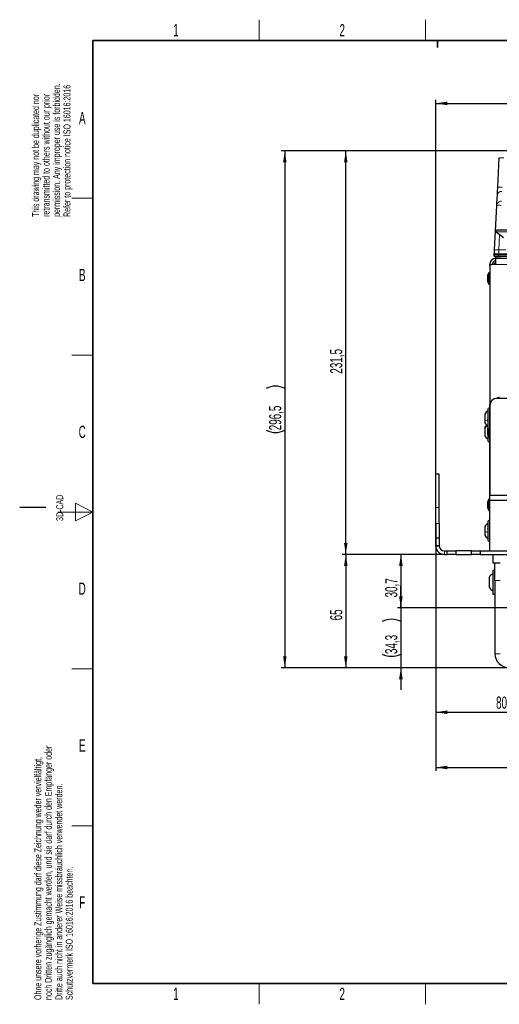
# Paper-space layout 'Blatt5' of a CAD drawing. Header units: millimetres. Extents: x 5 to 418, y 2 to 292.
# Tile 1 of 33: x 5 to 143, y 6 to 288. Entities that reach past the tile are written whole.
import ezdxf

# ---------------------------------------------------------------- set-up
doc = ezdxf.new("R2010")
doc.units = ezdxf.units.MM
doc.layers.add('SLD-0', color=7, linetype='Continuous')
doc.styles.add('SLDTEXTSTYLE1', font='TXT', dxfattribs={"width": 0.605})
doc.dimstyles.new('SLDDIMSTYLE4', dxfattribs={"dimtxt": 3.5, "dimasz": 3.302, "dimexe": 0, "dimexo": 0.0625, "dimgap": 0.875, "dimtad": 1, "dimlfac": 2, "dimrnd": 1e-09, "dimzin": 12, "dimdsep": 46, "dimtxsty": 'SLDTEXTSTYLE1', "dimsah": 1, "dimcen": 0.09, "dimadec": 0, "dimazin": 3, "dimtfac": 1, "dimtofl": 0, "dimtmove": 0, "dimatfit": 3, "dimfxl": 1, "dimfrac": 2, "dimtolj": 1, "dimtzin": 12, "dimarcsym": 0})
doc.dimstyles.new('SLDDIMSTYLE6', dxfattribs={"dimtxt": 3.5, "dimasz": 3.302, "dimexe": 0, "dimexo": 0.0625, "dimgap": 0.875, "dimtad": 1, "dimdec": 1, "dimlfac": 2, "dimrnd": 1e-09, "dimzin": 12, "dimdsep": 46, "dimtxsty": 'SLDTEXTSTYLE1', "dimsah": 1, "dimcen": 0.09, "dimadec": 0, "dimazin": 3, "dimtfac": 1, "dimtofl": 0, "dimtmove": 0, "dimatfit": 3, "dimfxl": 1, "dimfrac": 2, "dimtolj": 1, "dimtzin": 12, "dimarcsym": 0})
doc.dimstyles.new('SLDDIMSTYLE7', dxfattribs={"dimtxt": 3.5, "dimasz": 3.302, "dimexe": 0, "dimexo": 0.0625, "dimgap": 0.875, "dimtad": 1, "dimdec": 1, "dimlfac": 2, "dimrnd": 1e-09, "dimzin": 12, "dimdsep": 46, "dimtxsty": 'SLDTEXTSTYLE1', "dimsah": 1, "dimcen": 0.09, "dimadec": 0, "dimazin": 3, "dimtfac": 1, "dimtmove": 0, "dimatfit": 0, "dimfxl": 1, "dimfrac": 2, "dimtolj": 1, "dimtzin": 12, "dimarcsym": 0})

# ---------------------------------------------------------------- blocks, each defined once
blk = doc.blocks.new('_D_20')
at = {"layer": 'SLD-0', "color": 7}
for p, q in [((124.45, 143.96), (124.45, 88.8)), ((164.45, 113.75), (164.45, 88.8)), ((124.45, 89.8), (164.45, 89.8))]:
    blk.add_line(p, q, dxfattribs=at)
for points in [[(124.45, 89.8), (127.75, 89.29), (127.75, 90.3)], [(164.45, 89.8), (161.15, 90.3), (161.15, 89.29)]]:
    blk.add_solid(points, dxfattribs=at)
at = {"layer": 'SLD-0', "color": 7, "insert": (141.78, 94.31), "char_height": 3.5, "attachment_point": 1, "style": 'SLDTEXTSTYLE1'}
blk.add_mtext('80', dxfattribs=at)
blk = doc.blocks.new('_D_22')
at = {"layer": 'SLD-0', "color": 7}
for p, q in [((124.45, 137.58), (124.45, 72.95)), ((232.45, 113.75), (232.45, 72.95)), ((124.45, 73.95), (232.45, 73.95))]:
    blk.add_line(p, q, dxfattribs=at)
for points in [[(124.45, 73.95), (127.75, 73.44), (127.75, 74.46)], [(232.45, 73.95), (229.15, 74.46), (229.15, 73.44)]]:
    blk.add_solid(points, dxfattribs=at)
at = {"layer": 'SLD-0', "color": 7, "insert": (174.44, 78.46), "char_height": 3.5, "attachment_point": 1, "style": 'SLDTEXTSTYLE1'}
blk.add_mtext('216', dxfattribs=at)
blk = doc.blocks.new('_D_24')
at = {"layer": 'SLD-0', "color": 7}
for p, q in [((126.95, 135.08), (113.45, 135.08)), ((114.45, 135.08), (114.45, 119.75)), ((158.45, 119.75), (113.45, 119.75))]:
    blk.add_line(p, q, dxfattribs=at)
for points in [[(114.45, 135.08), (113.94, 131.78), (114.96, 131.78)], [(114.45, 119.75), (114.96, 123.05), (113.94, 123.05)]]:
    blk.add_solid(points, dxfattribs=at)
at = {"layer": 'SLD-0', "color": 7, "insert": (109.94, 122.74), "char_height": 3.5, "attachment_point": 1, "rotation": 90, "style": 'SLDTEXTSTYLE1'}
blk.add_mtext('30,7', dxfattribs=at)
blk = doc.blocks.new('_D_25')
at = {"layer": 'SLD-0', "color": 7}
for p, q in [((114.45, 119.75), (114.45, 126.1)), ((158.45, 119.75), (113.45, 119.75)), ((114.45, 119.75), (114.45, 102.58)), ((145.45, 102.58), (113.45, 102.58)), ((114.45, 102.58), (114.45, 96.23))]:
    blk.add_line(p, q, dxfattribs=at)
for centre, start, end in [((111.76, 110.47), 63.4349, 116.5651), ((111.76, 111.86), 243.4349, 296.5651)]:
    blk.add_arc(centre, 6.01, start, end, dxfattribs=at)
for points in [[(114.45, 119.75), (114.96, 123.05), (113.94, 123.05)], [(114.45, 102.58), (113.94, 99.28), (114.96, 99.28)]]:
    blk.add_solid(points, dxfattribs=at)
at = {"layer": 'SLD-0', "color": 7, "insert": (109.94, 106.49), "char_height": 3.5, "attachment_point": 1, "rotation": 90, "style": 'SLDTEXTSTYLE1'}
blk.add_mtext('34,3', dxfattribs=at)
blk = doc.blocks.new('_D_26')
at = {"layer": 'SLD-0', "color": 7}
for p, q in [((126.95, 135.08), (97.63, 135.08)), ((98.63, 135.08), (98.63, 102.58)), ((145.45, 102.58), (97.63, 102.58))]:
    blk.add_line(p, q, dxfattribs=at)
for points in [[(98.63, 135.08), (98.12, 131.78), (99.14, 131.78)], [(98.63, 102.58), (99.14, 105.88), (98.12, 105.88)]]:
    blk.add_solid(points, dxfattribs=at)
at = {"layer": 'SLD-0', "color": 7, "insert": (94.12, 116.16), "char_height": 3.5, "attachment_point": 1, "rotation": 90, "style": 'SLDTEXTSTYLE1'}
blk.add_mtext('65', dxfattribs=at)
blk = doc.blocks.new('_D_27')
at = {"layer": 'SLD-0', "color": 7}
for p, q in [((147.4, 250.83), (97.63, 250.83)), ((98.63, 135.08), (98.63, 250.83)), ((126.95, 135.08), (97.63, 135.08))]:
    blk.add_line(p, q, dxfattribs=at)
for points in [[(98.63, 250.83), (98.12, 247.53), (99.14, 247.53)], [(98.63, 135.08), (99.14, 138.38), (98.12, 138.38)]]:
    blk.add_solid(points, dxfattribs=at)
at = {"layer": 'SLD-0', "color": 7, "insert": (94.12, 186.94), "char_height": 3.5, "attachment_point": 1, "rotation": 90, "style": 'SLDTEXTSTYLE1'}
blk.add_mtext('231,5', dxfattribs=at)
blk = doc.blocks.new('_D_28')
at = {"layer": 'SLD-0', "color": 7}
for p, q in [((147.4, 250.83), (80.12, 250.83)), ((81.12, 250.83), (81.12, 102.58)), ((145.45, 102.58), (80.12, 102.58))]:
    blk.add_line(p, q, dxfattribs=at)
for centre, start, end in [((78.44, 177.35), 63.4349, 116.5651), ((78.44, 176.06), 243.4349, 296.5651)]:
    blk.add_arc(centre, 6.01, start, end, dxfattribs=at)
for points in [[(81.12, 250.83), (80.62, 247.53), (81.63, 247.53)], [(81.12, 102.58), (81.63, 105.88), (80.62, 105.88)]]:
    blk.add_solid(points, dxfattribs=at)
at = {"layer": 'SLD-0', "color": 7, "insert": (76.61, 170.69), "char_height": 3.5, "attachment_point": 1, "rotation": 90, "style": 'SLDTEXTSTYLE1'}
blk.add_mtext('296,5', dxfattribs=at)
blk = doc.blocks.new('_D_29')
at = {"layer": 'SLD-0', "color": 7}
for p, q in [((124.45, 158.08), (124.45, 265.48)), ((124.45, 264.48), (320.45, 264.48)), ((320.45, 158.08), (320.45, 265.48))]:
    blk.add_line(p, q, dxfattribs=at)
for points in [[(124.45, 264.48), (127.75, 263.97), (127.75, 264.99)], [(320.45, 264.48), (317.15, 264.99), (317.15, 263.97)]]:
    blk.add_solid(points, dxfattribs=at)
at = {"layer": 'SLD-0', "color": 7, "insert": (218.44, 268.99), "char_height": 3.5, "attachment_point": 1, "style": 'SLDTEXTSTYLE1'}
blk.add_mtext('392', dxfattribs=at)

psp = doc.layouts.new('Blatt5')

# ---------------------------------------------------------------- linework, layer by layer
at = {"color": 7, "linetype": 'Continuous', "lineweight": 25}
for p, q in [((142.2716, 240.4337), (142.7124, 248.8452)), ((141.3299, 222.4643), (141.9984, 235.2211)), ((141.7984, 227.619), (143.8837, 225.9898)), ((149.4523, 228.066), (141.9523, 228.066)), ((141.234, 220.635), (141.2554, 221.0428)), ((142.4844, 220.5298), (141.3339, 220.5298)), ((141.505, 221.2798), (142.5055, 221.2798)), ((141.6973, 220.1245), (141.6811, 220.435)), ((221.4566, 220.5298), (142.4844, 220.5298)), ((142.5055, 221.2798), (150.3013, 221.2798)), ((139.9523, 218.2798), (140.4523, 218.2798)), ((139.9523, 217.7798), (139.9523, 218.2798)), ((139.9523, 217.7798), (139.9523, 178.2298)), ((141.7023, 218.2798), (140.4523, 218.2798)), ((141.3773, 218.2798), (141.3773, 218.5048)), ((141.4773, 218.6048), (141.7023, 218.6048)), ((141.6973, 220.1245), (141.7031, 220.0142)), ((141.7023, 218.2798), (141.7023, 220.0298)), ((303.2023, 220.0298), (141.7023, 220.0298)), ((139.4523, 213.3087), (139.4523, 215.2508)), ((139.9523, 215.9123), (139.7023, 215.9123)), ((139.7023, 212.6473), (139.7023, 215.9123)), ((139.7023, 212.6473), (139.9523, 212.6473)), ((139.9523, 178.2298), (140.0177, 178.2298)), ((139.9523, 178.2298), (139.9523, 178.0798)), ((139.9523, 152.0798), (139.9523, 178.0798)), ((139.9523, 178.0798), (139.993, 178.0798)), ((302.9273, 179.8298), (141.9773, 179.8298)), ((138.5773, 175.3173), (138.5773, 173.654)), ((139.4523, 176.7798), (139.4523, 173.1508)), ((139.9773, 177.8298), (139.9773, 152.0798)), ((138.5773, 173.654), (138.5773, 172.8423)), ((139.4523, 173.1508), (139.4523, 171.3798)), ((138.5773, 171.5673), (138.5773, 171.302)), ((138.5773, 171.302), (138.5773, 169.0923)), ((139.4523, 171.3798), (139.4523, 171.3032)), ((139.4537, 171.3535), (139.4523, 171.3008)), ((139.4523, 169.3587), (139.4523, 171.3008)), ((139.7023, 168.6973), (139.7023, 171.1298)), ((139.4523, 169.3587), (139.4523, 167.6298)), ((139.7023, 168.6973), (139.9523, 168.6973)), ((125.4523, 158.0798), (124.4523, 158.0798)), ((124.4523, 148.5767), (124.4523, 158.0798)), ((125.4523, 148.5767), (125.4523, 158.0798)), ((139.4523, 148.3087), (139.4523, 150.2508)), ((139.9523, 150.9123), (139.7023, 150.9123)), ((139.7023, 147.6473), (139.7023, 150.9123)), ((139.9523, 150.5798), (139.9523, 152.0798)), ((139.9523, 152.0798), (146.7111, 152.0798)), ((207.5523, 150.5798), (139.9523, 150.5798)), ((139.9523, 136.0798), (139.9523, 150.5798)), ((124.4523, 143.9615), (124.4523, 148.5767)), ((125.4523, 143.9615), (125.4523, 148.5767)), ((139.7023, 147.6473), (139.9523, 147.6473)), ((139.4523, 144.5298), (139.4523, 141.3551)), ((124.4523, 139.8298), (124.4523, 143.9615)), ((125.4523, 143.9615), (125.4523, 139.8298)), ((138.5773, 143.0673), (138.5773, 141.6122)), ((138.5773, 141.6122), (138.5773, 140.5923)), ((139.4523, 141.3551), (139.4523, 139.1298)), ((124.4523, 137.5798), (124.4523, 139.8298)), ((124.4523, 139.8298), (125.4523, 139.8298)), ((125.4523, 139.8298), (125.4523, 137.5798)), ((124.4648, 137.3298), (124.4523, 137.5798)), ((125.4523, 137.5798), (124.4523, 137.5798)), ((125.4598, 137.4298), (124.4648, 137.3298)), ((125.4598, 137.4298), (125.4523, 137.5798)), ((126.9523, 136.0798), (127.7023, 136.0798)), ((127.7023, 135.0798), (127.7023, 136.0798)), ((127.7023, 136.0798), (130.2023, 136.0798)), ((130.2023, 136.0798), (130.2023, 135.0798)), ((134.7023, 136.0798), (130.2023, 136.0798)), ((134.7023, 135.0798), (134.7023, 136.0798)), ((134.7023, 136.0798), (137.2023, 136.0798)), ((137.2023, 136.0798), (137.2023, 135.0798)), ((137.2023, 136.0798), (307.7023, 136.0798)), ((126.9523, 135.0798), (127.7023, 135.0798)), ((130.2023, 135.0798), (127.7023, 135.0798)), ((130.2023, 135.0798), (134.7023, 135.0798)), ((137.2023, 135.0798), (134.7023, 135.0798)), ((137.2023, 135.0798), (307.7023, 135.0798)), ((140.9523, 132.5798), (140.9523, 135.0798)), ((141.4523, 130.4798), (140.8523, 130.4798)), ((140.8523, 130.4798), (140.8523, 127.4026)), ((142.9523, 132.5798), (140.9523, 132.5798)), ((141.4523, 127.5798), (141.4523, 132.5798)), ((139.8023, 128.4548), (139.8023, 127.2103)), ((139.8023, 127.2103), (139.8023, 125.7048)), ((140.8523, 127.4026), (140.8523, 123.6798)), ((141.4523, 127.5798), (141.4523, 106.5798)), ((140.8523, 123.6798), (141.4523, 123.6798))]:
    psp.add_line(p, q, dxfattribs=at)
at = {"color": 7, "linetype": 'Continuous', "lineweight": 18}
for p, q in [((145.7958, 227.619), (141.7984, 227.619)), ((142.807, 226.8309), (142.5782, 222.4643)), ((142.5055, 221.0341), (142.4844, 220.6315)), ((142.4844, 220.6315), (221.4566, 220.6315)), ((142.4844, 220.5298), (142.4844, 220.6315)), ((142.5055, 221.0341), (142.5055, 221.2798)), ((150.3013, 221.0341), (142.5055, 221.0341)), ((142.5782, 222.4643), (144.5773, 222.4643)), ((142.5782, 222.4643), (142.5782, 221.2798)), ((141.3773, 218.5048), (141.2558, 218.5048)), ((141.4773, 218.6048), (141.4773, 218.7263)), ((141.7023, 218.2798), (303.2023, 218.2798)), ((139.4523, 172.2636), (139.3647, 172.1962)), ((125.4523, 148.5767), (124.4523, 148.5767)), ((124.4523, 143.9615), (125.4523, 143.9615)), ((126.9523, 135.0798), (126.9523, 136.0798)), ((142.9523, 127.5798), (141.4523, 127.5798)), ((142.9523, 106.5798), (141.4523, 106.5798))]:
    psp.add_line(p, q, dxfattribs=at)
for centre, radius, start, end in [((143.3366, 242.8634), 6.0143, 84.043308, 95.956692), ((142.8958, 234.4519), 6.0143, 84.043308, 95.956692), ((143.3943, 238.0077), 1.2481, 86.010055, 176.907394), ((143.2436, 235.1526), 1.247, 85.954089, 176.853299), ((142.6226, 229.2392), 6.0143, 84.043308, 95.956692)]:
    psp.add_arc(centre, radius, start, end, dxfattribs=at)
at = {"color": 7, "linetype": 'Continuous', "lineweight": 25}
for centre, radius, start, end in [((141.9523, 227.816), 0.25, 90, 232), ((141.3339, 220.6298), 0.1, 177, 270), ((141.505, 221.0298), 0.25, 90, 177), ((141.5812, 220.4298), 0.1, 3, 90), ((141.7023, 218.2798), 1.75, 90, 180), ((140.4523, 217.7798), 0.5, 90, 180), ((141.7023, 218.2798), 1, 90, 180), ((141.7023, 218.2798), 0.5, 90, 180), ((141.4773, 218.5048), 0.1, 90, 180), ((141.7972, 220.1298), 0.1, 183, 270), ((140.4523, 215.2508), 1, 138.590378, 180), ((140.4523, 213.3087), 1, 180, 221.409622), ((141.9773, 177.8298), 2, 90, 180), ((142.8023, 178.0798), 2, 90, 119.303951), ((141.087, 173.9147), 2.875, 124.651518, 150.801104), ((139.7023, 176.7798), 0.25, 0, 180), ((141.087, 174.2448), 2.875, 209.198896, 235.348482), ((141.087, 170.1647), 2.875, 134.799086, 150.801104), ((139.7023, 171.3798), 0.25, 180, 0), ((141.087, 170.4948), 2.875, 209.198896, 235.348482), ((140.4523, 169.3587), 1, 180, 221.409622), ((139.7023, 167.6298), 0.25, 180, 0), ((140.4523, 150.2508), 1, 138.590378, 180), ((140.4523, 148.3087), 1, 180, 221.409622), ((139.7023, 144.5298), 0.25, 0, 180), ((141.087, 141.6647), 2.875, 124.651518, 150.801104), ((141.087, 141.9948), 2.875, 209.198896, 235.348482), ((139.7023, 139.1298), 0.25, 180, 0), ((126.9523, 137.5798), 2.5, 185.73917, 270), ((126.9523, 137.5798), 1.5, 185.73917, 270), ((142.0662, 127.3943), 2.5, 119.049785, 154.900083), ((142.0662, 126.7652), 2.5, 205.099917, 240.950215), ((145.4523, 106.5798), 4, 180, 270)]:
    psp.add_arc(centre, radius, start, end, dxfattribs=at)
at = {"color": 7, "linetype": 'Continuous', "lineweight": 18}
for centre, major_axis, ratio, start_param, end_param in [((142.4855, 220.6298), (1.2514, -0.0052), 0.00139105, 1.57164265, 3.14152558), ((142.5064, 221.0298), (1.251, -0.0131), 0.00347958, 1.57156383, 3.14144677), ((142.585, 222.5298), (1.2551, 0.0658), 0.05169495, 3.13615959, 4.70421686), ((142.933, 220.4298), (1.252, -0.0052), 0.0041678, 1.57377129, 3.14182856), ((142.9488, 220.1298), (1.2514, 0.0052), 0.00417146, 3.14179378, 4.70985106)]:
    psp.add_ellipse(centre, major_axis=major_axis, ratio=ratio, start_param=start_param, end_param=end_param, dxfattribs=at)
at = {"color": 7, "linetype": 'Continuous', "lineweight": 25}
for points, knots in [([(142.148, 238.075), (142.1484, 238.083), (142.1504, 238.1209), (142.1619, 238.3401), (142.1898, 238.8724), (142.2278, 239.5968), (142.257, 240.1547), (142.2716, 240.4337)], [0, 0, 0, 0, 0.06241725, 0.29678924, 0.53118753, 0.76559388, 1, 1, 1, 1]), ([(141.9984, 235.2211), (142.0018, 235.285), (142.0571, 236.3413), (142.104, 237.2352), (142.148, 238.075)], [0, 0, 0, 0, 0.06053553, 1, 1, 1, 1]), ([(141.2554, 221.0428), (141.2571, 221.0747), (141.2606, 221.1427), (141.2885, 221.6744), (141.3147, 222.1749), (141.3298, 222.4629), (141.3299, 222.4643)], [0, 0, 0, 0, 0.277834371, 0.593669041, 0.998010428, 1, 1, 1, 1]), ([(139.5379, 173.7008), (139.5262, 173.7044), (139.5028, 173.7114), (139.4752, 173.7508), (139.4568, 173.8101), (139.4501, 173.8854), (139.4567, 173.9658), (139.475, 174.0391), (139.5027, 174.0984), (139.5261, 174.1209), (139.5379, 174.1322)], [0, 0, 0, 0, 0.12522067, 0.24948138, 0.37432391, 0.49906134, 0.62389537, 0.74938732, 0.87444029, 1, 1, 1, 1]), ([(138.6002, 171.4147), (138.6007, 171.414), (138.607, 171.4042), (138.6284, 171.3654), (138.6513, 171.324), (138.6629, 171.3032)], [0, 0, 0, 0, 0.03655691, 0.51688902, 1, 1, 1, 1]), ([(139.5379, 169.7732), (139.5262, 169.7719), (139.5028, 169.7691), (139.4752, 169.7943), (139.4568, 169.842), (139.4501, 169.91), (139.4566, 169.9887), (139.475, 170.066), (139.5027, 170.1338), (139.5261, 170.1645), (139.5379, 170.1798)], [0, 0, 0, 0, 0.1251933, 0.24943846, 0.37427938, 0.49902445, 0.62386859, 0.74936876, 0.87443044, 1, 1, 1, 1]), ([(139.4973, 142.3567), (139.49, 142.3747), (139.4731, 142.4166), (139.457, 142.4879), (139.45, 142.5575), (139.4569, 142.6081), (139.4714, 142.6336), (139.4863, 142.6322), (139.4915, 142.6317)], [0, 0, 0, 0, 0.14151873, 0.33008664, 0.51850977, 0.70708255, 0.89664623, 1, 1, 1, 1]), ([(139.5379, 141.3002), (139.5262, 141.2997), (139.5028, 141.2985), (139.4752, 141.3261), (139.4568, 141.3757), (139.4501, 141.4451), (139.4567, 141.5244), (139.475, 141.6012), (139.5027, 141.6678), (139.5261, 141.6973), (139.5379, 141.712)], [0, 0, 0, 0, 0.12522067, 0.24948138, 0.37432391, 0.49906134, 0.62389537, 0.74938732, 0.87444029, 1, 1, 1, 1])]:
    psp.add_open_spline(points, degree=3, knots=knots, dxfattribs=at)
at = {"color": 7, "linetype": 'Continuous', "lineweight": 18}
psp.add_open_spline([(141.3299, 222.4643), (141.3298, 222.4633), (141.3248, 222.3671), (141.3267, 222.1326), (141.3765, 221.7487), (141.4489, 221.3682), (141.4875, 221.3074), (141.505, 221.2798)], degree=3, knots=[0, 0, 0, 0, 0.00193805, 0.17585846, 0.42935344, 0.74038241, 1, 1, 1, 1], dxfattribs=at)
for points in [[(139.4523, 173.3228), (139.2789, 173.3694), (138.9321, 173.4625), (138.6956, 173.5901), (138.5773, 173.654)], [(139.4523, 172.0582), (139.2789, 171.9519), (138.9321, 171.7392), (138.6956, 171.4477), (138.5773, 171.302)], [(139.4523, 141.443), (139.2789, 141.4668), (138.9321, 141.5144), (138.6956, 141.5796), (138.5773, 141.6122)]]:
    psp.add_open_spline(points, degree=3, dxfattribs=at)
at = {"layer": 'SLD-0', "lineweight": 18}
for p, q in [((73.75, 282.5), (73.75, 288.5)), ((121.5, 282.5), (121.5, 288.5)), ((20, 237.25), (26, 237.25)), ((20, 192.25), (26, 192.25)), ((26, 147.25), (21, 149.75)), ((21, 149.75), (21, 144.75)), ((16, 147.25), (26, 147.25)), ((21, 144.75), (26, 147.25)), ((20, 102.25), (26, 102.25)), ((20, 57.25), (26, 57.25)), ((73.75, 6), (73.75, 12)), ((121.5, 6), (121.5, 12))]:
    psp.add_line(p, q, dxfattribs=at)
at = {"layer": 'SLD-0', "lineweight": 35}
for p, q in [((408, 282.5), (26, 282.5)), ((26, 282.5), (26, 12)), ((26, 12), (408, 12))]:
    psp.add_line(p, q, dxfattribs=at)
at = {"layer": 'SLD-0'}
for p, q in [((125, 280.5), (125, 282.5)), ((125, 282.5), (125, 280.5)), ((12.5, 148.5), (5, 148.5))]:
    psp.add_line(p, q, dxfattribs=at)

# ---------------------------------------------------------------- texts
at = {"layer": 'SLD-0', "char_height": 2, "attachment_point": 1, "rotation": 90, "style": 'SLDTEXTSTYLE1'}
for s, insert in [('permission. Any improper use is forbidden.', (14.5783, 231.9088)), ('retransmitted to others without our prior', (11.5783, 231.9088)), ('Refer to protection notice ISO 16016:2016', (17.5783, 231.9088)), ('This drawing may not be duplicated nor', (8.5783, 231.9088)), ('3D-CAD', (15.4939, 144.6806)), ('noch Dritten zugänglich gemacht werden, und sie darf durch den Empfänger oder', (12.2299, 7.2381)), ('Ohne unsere vorherige Zustimmung darf diese Zeichnung weder vervielfältigt,', (9.2299, 7.2381)), ('Dritte auch nicht in anderer Weise missbräuchlich verwendet werden.', (15.2299, 7.2381)), ('Schutzvermerk ISO 16016:2016 beachten.', (18.2299, 7.2381))]:
    psp.add_mtext(s, dxfattribs=dict(at, insert=insert))
at = {"layer": 'SLD-0', "char_height": 3.5, "attachment_point": 2, "style": 'SLDTEXTSTYLE1'}
for s, insert in [('1', (49.8527, 287.243)), ('2', (97.6027, 287.243)), ('A', (22.9816, 262.0011)), ('B', (22.9816, 217.0011)), ('C', (22.9597, 172.0011)), ('D', (22.9597, 127.0011)), ('E', (22.9816, 82.0011)), ('F', (22.9536, 37.0011)), ('1', (49.8527, 10.743)), ('2', (97.6027, 10.743))]:
    psp.add_mtext(s, dxfattribs=dict(at, insert=insert))

# ---------------------------------------------------------------- dimensions: what is measured, and where the dimension line sits
at = {"layer": 'SLD-0', "color": 7}
for base, p1, p2, picture, middle in [((320.4523, 264.4786), (124.4523, 158.0798), (320.4523, 158.0798), '_D_29', (222.4523, 264.4786)), ((164.4523, 89.7966), (124.4523, 143.9615), (164.4523, 113.7499), '_D_20', (144.4523, 89.7966)), ((232.4523, 73.9528), (124.4523, 137.5798), (232.4523, 113.7499), '_D_22', (178.4523, 73.9528))]:
    dim = psp.add_linear_dim(base=base, p1=p1, p2=p2, dimstyle='SLDDIMSTYLE4', dxfattribs=at)
    dim.commit()
    dim.dimension.update_dxf_attribs({"geometry": picture, "text_midpoint": middle, "dimtype": 160})
for base, p1, dimstyle, picture, middle in [((81.1232, 102.5798), (147.4023, 250.8298), 'SLDDIMSTYLE4', '_D_28', (81.1232, 176.7048)), ((114.4498, 102.5798), (158.4523, 119.7499), 'SLDDIMSTYLE7', '_D_25', (114.4498, 111.1648))]:
    dim = psp.add_linear_dim(base=base, p1=p1, p2=(145.4523, 102.5798), angle=90, text='(<>)', dimstyle=dimstyle, dxfattribs=at)
    dim.commit()
    dim.dimension.update_dxf_attribs({"geometry": picture, "text_midpoint": middle, "dimtype": 160})
for base, p2, dimstyle, picture, middle in [((98.6279, 250.8298), (147.4023, 250.8298), 'SLDDIMSTYLE4', '_D_27', (98.6279, 192.9548)), ((98.6279, 102.5798), (145.4523, 102.5798), 'SLDDIMSTYLE4', '_D_26', (98.6279, 118.8298)), ((114.4498, 119.7499), (158.4523, 119.7499), 'SLDDIMSTYLE6', '_D_24', (114.4498, 127.4148))]:
    dim = psp.add_linear_dim(base=base, p1=(126.9523, 135.0798), p2=p2, angle=90, dimstyle=dimstyle, dxfattribs=at)
    dim.commit()
    dim.dimension.update_dxf_attribs({"geometry": picture, "text_midpoint": middle, "dimtype": 160})

doc.saveas('drawing.dxf')
